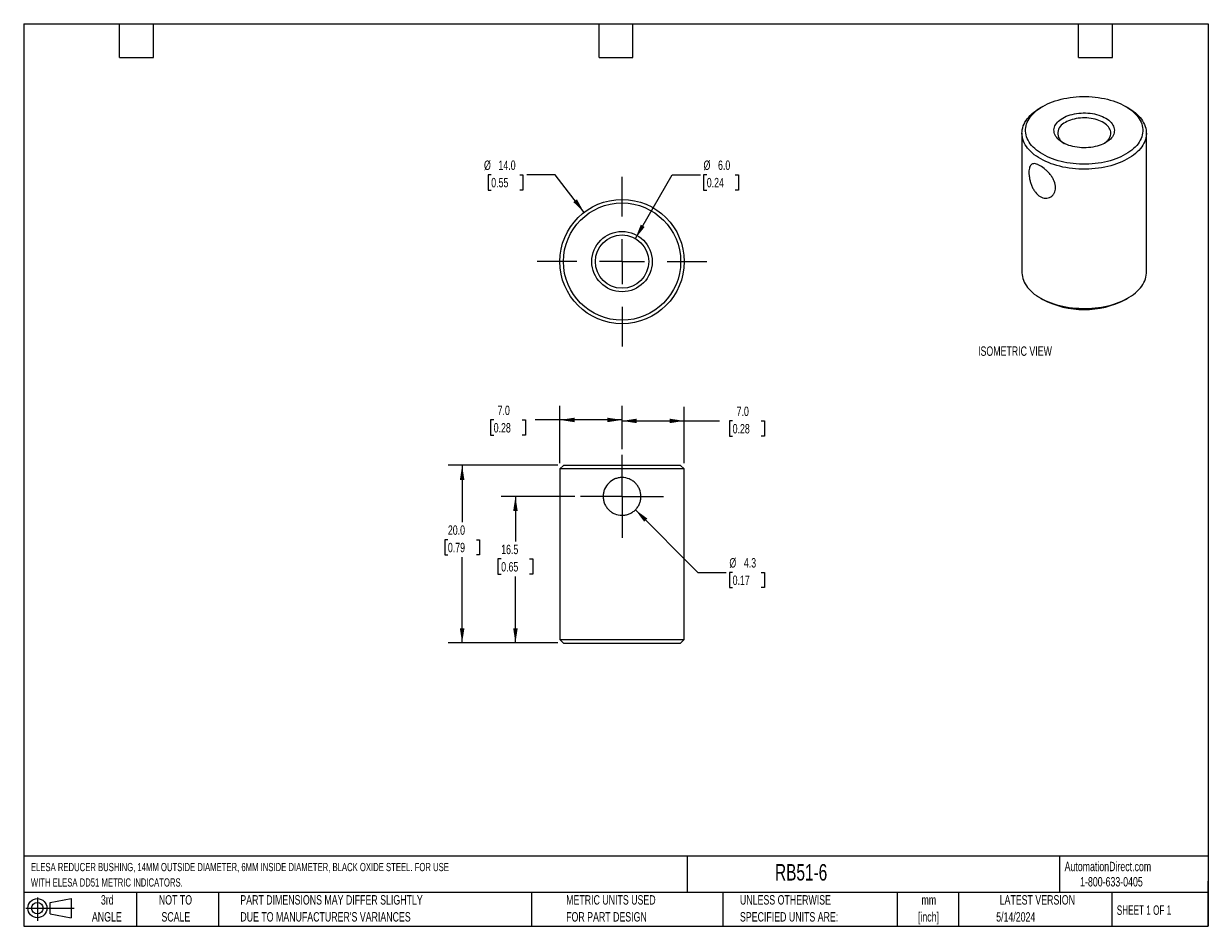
# Model space of a CAD drawing. Header units: millimetres. Extents: x 6 to 273, y 6 to 210.
import ezdxf

# ---------------------------------------------------------------- set-up
doc = ezdxf.new("R2010")
doc.units = ezdxf.units.MM
doc.linetypes.add('CENTERX2', pattern=[20.32, 12.7, -2.54, 2.54, -2.54])
doc.layers.add('CENTER', color=40, linetype='CENTERX2')
doc.layers.add('DIMENSIONS', color=140, linetype='Continuous', lineweight=25)
doc.layers.add('TEXT', color=140, linetype='Continuous', lineweight=25)
doc.styles.add('SLDTEXTSTYLE0', font='TXT', dxfattribs={"width": 0.7})
doc.styles.add('SLDTEXTSTYLE1', font='TXT', dxfattribs={"width": 0.65})
doc.dimstyles.new('SLDDIMSTYLE0', dxfattribs={"dimtxt": 2.158008, "dimasz": 3.302, "dimexe": 0, "dimexo": 0.0625, "dimgap": 0.539502, "dimtad": 0, "dimtih": 1, "dimtoh": 1, "dimlfac": 0.5, "dimrnd": 1e-09, "dimzin": 12, "dimdsep": 46, "dimtxsty": 'SLDTEXTSTYLE0', "dimsah": 1, "dimcen": 0, "dimadec": 0, "dimazin": 3, "dimtfac": 1, "dimtofl": 0, "dimtmove": 0, "dimatfit": 3, "dimfxl": 0, "dimfrac": 2, "dimtolj": 1, "dimtzin": 12, "dimarcsym": 0})
doc.dimstyles.new('SLDDIMSTYLE1', dxfattribs={"dimtxt": 2.158008, "dimasz": 3.302, "dimexe": 0, "dimexo": 0.0625, "dimgap": 0.539502, "dimtad": 0, "dimtih": 1, "dimtoh": 1, "dimlfac": 0.5, "dimrnd": 1e-09, "dimzin": 4, "dimdsep": 46, "dimtxsty": 'SLDTEXTSTYLE0', "dimsah": 1, "dimcen": 0.09, "dimadec": 0, "dimazin": 1, "dimtfac": 1, "dimtofl": 0, "dimtmove": 0, "dimatfit": 3, "dimfxl": 0, "dimfrac": 2, "dimtolj": 1, "dimtzin": 12, "dimarcsym": 0})
doc.dimstyles.new('SLDDIMSTYLE2', dxfattribs={"dimtxt": 2.158008, "dimasz": 3.302, "dimexe": 0, "dimexo": 0.0625, "dimgap": 0.539502, "dimtad": 0, "dimtih": 1, "dimtoh": 1, "dimlfac": 0.5, "dimrnd": 1e-09, "dimzin": 12, "dimdsep": 46, "dimtxsty": 'SLDTEXTSTYLE0', "dimsah": 1, "dimcen": 0.09, "dimadec": 0, "dimazin": 3, "dimtfac": 1, "dimtofl": 0, "dimtmove": 0, "dimatfit": 3, "dimfxl": 0, "dimfrac": 2, "dimtolj": 1, "dimtzin": 12, "dimarcsym": 0})
doc.dimstyles.new('SLDDIMSTYLE3', dxfattribs={"dimtxt": 2.158008, "dimasz": 3.302, "dimexe": 0, "dimexo": 0.0625, "dimgap": 0.539502, "dimtad": 0, "dimtih": 1, "dimtoh": 1, "dimlfac": 0.5, "dimrnd": 1e-09, "dimzin": 4, "dimdsep": 46, "dimtxsty": 'SLDTEXTSTYLE0', "dimsah": 1, "dimcen": 0, "dimadec": 0, "dimazin": 1, "dimtfac": 1, "dimtofl": 0, "dimtmove": 0, "dimatfit": 3, "dimfxl": 0, "dimfrac": 2, "dimtolj": 1, "dimtzin": 12, "dimarcsym": 0})

# ---------------------------------------------------------------- blocks, each defined once
blk = doc.blocks.new('Block11')
at = {"color": 7, "linetype": 'Continuous', "lineweight": 18}
for p, q in [((0, 2.88), (10.87, 2.88)), ((2.59, 5.31), (2.59, 0)), ((5.48, 4.17), (10.18, 5.03)), ((5.48, 1.6), (5.48, 4.17)), ((10.18, 5.03), (10.18, 0.73)), ((5.48, 1.6), (10.18, 0.73))]:
    blk.add_line(p, q, dxfattribs=at)
for radius in [2.15, 1.29]:
    blk.add_circle((2.59, 2.88), radius, dxfattribs=at)
blk = doc.blocks.new('Block12')
at = {"color": 7, "linetype": 'Continuous'}
blk.add_blockref('Block11', (0, 0), dxfattribs=at)
blk = doc.blocks.new('_D')
at = {"layer": 'DIMENSIONS'}
for p, q in [((144.06, 100.12), (158.16, 86.02)), ((158.16, 86.02), (164.51, 86.02)), ((165.96, 86.02), (165.23, 86.02)), ((165.23, 86.02), (165.23, 82.59)), ((172.37, 86.02), (173.1, 86.02)), ((173.1, 86.02), (173.1, 82.59)), ((165.23, 82.59), (165.96, 82.59)), ((173.1, 82.59), (172.37, 82.59))]:
    blk.add_line(p, q, dxfattribs=at)
blk.add_solid([(144.06, 100.12), (146.04, 97.43), (146.76, 98.15)], dxfattribs=at)
at = {"layer": 'DIMENSIONS', "char_height": 2.117, "attachment_point": 1, "style": 'SLDTEXTSTYLE0'}
for s, insert in [('%%c', (165.23, 89.24)), ('4.3', (168.49, 89.24)), ('0.17', (165.96, 85.32))]:
    blk.add_mtext(s, dxfattribs=dict(at, insert=insert))
blk = doc.blocks.new('_D_1')
at = {"layer": 'DIMENSIONS'}
for p, q in [((141.06, 113.73), (141.06, 123.3)), ((155.06, 110.6), (155.06, 123.3)), ((141.06, 120.13), (155.06, 120.13)), ((155.06, 120.13), (163.03, 120.13)), ((165.96, 120.13), (165.23, 120.13)), ((165.23, 120.13), (165.23, 116.7)), ((172.37, 120.13), (173.1, 120.13)), ((173.1, 120.13), (173.1, 116.7)), ((165.23, 116.7), (165.96, 116.7)), ((173.1, 116.7), (172.37, 116.7))]:
    blk.add_line(p, q, dxfattribs=at)
for points in [[(141.06, 120.13), (144.36, 119.62), (144.36, 120.63)], [(155.06, 120.13), (151.76, 120.63), (151.76, 119.62)]]:
    blk.add_solid(points, dxfattribs=at)
at = {"layer": 'DIMENSIONS', "char_height": 2.117, "attachment_point": 1, "style": 'SLDTEXTSTYLE0'}
for s, insert in [('7.0', (166.86, 123.34)), ('0.28', (165.96, 119.43))]:
    blk.add_mtext(s, dxfattribs=dict(at, insert=insert))
blk = doc.blocks.new('_D_2')
at = {"layer": 'DIMENSIONS'}
for p, q in [((127.06, 110.6), (127.06, 123.52)), ((141.06, 113.73), (141.06, 123.52)), ((112.16, 120.35), (111.43, 120.35)), ((111.43, 120.35), (111.43, 116.92)), ((118.57, 120.35), (119.29, 120.35)), ((119.29, 120.35), (119.29, 116.92)), ((127.06, 120.35), (121.49, 120.35)), ((141.06, 120.35), (127.06, 120.35)), ((111.43, 116.92), (112.16, 116.92)), ((119.29, 116.92), (118.57, 116.92))]:
    blk.add_line(p, q, dxfattribs=at)
for points in [[(127.06, 120.35), (130.36, 119.84), (130.36, 120.85)], [(141.06, 120.35), (137.76, 120.85), (137.76, 119.84)]]:
    blk.add_solid(points, dxfattribs=at)
at = {"layer": 'DIMENSIONS', "char_height": 2.117, "attachment_point": 1, "style": 'SLDTEXTSTYLE0'}
for s, insert in [('7.0', (113.05, 123.56)), ('0.28', (112.16, 119.64))]:
    blk.add_mtext(s, dxfattribs=dict(at, insert=insert))
blk = doc.blocks.new('_D_3')
at = {"layer": 'DIMENSIONS'}
for p, q in [((130.46, 103.13), (113.88, 103.13)), ((117.06, 103.13), (117.06, 92.95)), ((113.85, 89.04), (113.13, 89.04)), ((113.13, 89.04), (113.13, 85.61)), ((120.26, 89.04), (120.99, 89.04)), ((120.99, 89.04), (120.99, 85.61)), ((113.13, 85.61), (113.85, 85.61)), ((120.99, 85.61), (120.26, 85.61)), ((117.06, 70.13), (117.06, 85.13)), ((126.59, 70.13), (113.88, 70.13))]:
    blk.add_line(p, q, dxfattribs=at)
for points in [[(117.06, 103.13), (116.55, 99.82), (117.57, 99.82)], [(117.06, 70.13), (117.57, 73.43), (116.55, 73.43)]]:
    blk.add_solid(points, dxfattribs=at)
at = {"layer": 'DIMENSIONS', "char_height": 2.117, "attachment_point": 1, "style": 'SLDTEXTSTYLE0'}
for s, insert in [('16.5', (113.85, 92.25)), ('0.65', (113.85, 88.34))]:
    blk.add_mtext(s, dxfattribs=dict(at, insert=insert))
blk = doc.blocks.new('_D_4')
at = {"layer": 'DIMENSIONS'}
for p, q in [((126.59, 110.13), (101.88, 110.13)), ((105.06, 110.13), (105.06, 97.3)), ((101.85, 93.38), (101.13, 93.38)), ((101.13, 93.38), (101.13, 89.95)), ((108.26, 93.38), (108.99, 93.38)), ((108.99, 93.38), (108.99, 89.95)), ((101.13, 89.95), (101.85, 89.95)), ((105.06, 70.13), (105.06, 89.47)), ((108.99, 89.95), (108.26, 89.95)), ((126.59, 70.13), (101.88, 70.13))]:
    blk.add_line(p, q, dxfattribs=at)
for points in [[(105.06, 110.13), (104.55, 106.82), (105.57, 106.82)], [(105.06, 70.13), (105.57, 73.43), (104.55, 73.43)]]:
    blk.add_solid(points, dxfattribs=at)
at = {"layer": 'DIMENSIONS', "char_height": 2.117, "attachment_point": 1, "style": 'SLDTEXTSTYLE0'}
for s, insert in [('20.0', (101.85, 96.6)), ('0.79', (101.85, 92.68))]:
    blk.add_mtext(s, dxfattribs=dict(at, insert=insert))
blk = doc.blocks.new('SW_CENTERMARKSYMBOL_0')
at = {"layer": 'CENTER', "color": 0}
for p, q in [((0, 5.08), (0, 9.33)), ((0, 0), (0, 5.08)), ((-5.08, 0), (-9.33, 0)), ((0, 0), (-5.08, 0)), ((0, 0), (0, -5.08)), ((0, 0), (5.08, 0)), ((5.08, 0), (9.33, 0)), ((0, -5.08), (0, -9.33))]:
    blk.add_line(p, q, dxfattribs=at)
blk = doc.blocks.new('_D_5')
at = {"layer": 'DIMENSIONS'}
for p, q in [((111.61, 175.54), (110.89, 175.54)), ((110.89, 175.54), (110.89, 172.11)), ((118.03, 175.54), (118.75, 175.54)), ((118.75, 175.54), (118.75, 172.11)), ((126, 175.54), (119.65, 175.54)), ((132.51, 167.08), (126, 175.54)), ((110.89, 172.11), (111.61, 172.11)), ((118.75, 172.11), (118.03, 172.11))]:
    blk.add_line(p, q, dxfattribs=at)
blk.add_solid([(132.51, 167.08), (130.9, 170.01), (130.1, 169.39)], dxfattribs=at)
at = {"layer": 'DIMENSIONS', "char_height": 2.117, "attachment_point": 1, "style": 'SLDTEXTSTYLE0'}
for s, insert in [('%%c', (109.98, 178.75)), ('14.0', (113.24, 178.75)), ('0.55', (111.61, 174.83))]:
    blk.add_mtext(s, dxfattribs=dict(at, insert=insert))
blk = doc.blocks.new('_D_6')
at = {"layer": 'DIMENSIONS'}
for p, q in [((144.06, 161.19), (152.34, 175.54)), ((152.34, 175.54), (158.69, 175.54)), ((160.14, 175.54), (159.41, 175.54)), ((159.41, 175.54), (159.41, 172.11)), ((166.55, 175.54), (167.28, 175.54)), ((167.28, 175.54), (167.28, 172.11)), ((159.41, 172.11), (160.14, 172.11)), ((167.28, 172.11), (166.55, 172.11))]:
    blk.add_line(p, q, dxfattribs=at)
blk.add_solid([(144.06, 161.19), (146.15, 163.79), (145.27, 164.3)], dxfattribs=at)
at = {"layer": 'DIMENSIONS', "char_height": 2.117, "attachment_point": 1, "style": 'SLDTEXTSTYLE0'}
for s, insert in [('%%c', (159.41, 178.75)), ('6.0', (162.67, 178.75)), ('0.24', (160.14, 174.83))]:
    blk.add_mtext(s, dxfattribs=dict(at, insert=insert))
blk = doc.blocks.new('SW_CENTERMARKSYMBOL_1')
at = {"layer": 'CENTER', "color": 0}
for p, q in [((0, 10.16), (0, 19.08)), ((0, 0), (0, 5.08)), ((-10.16, 0), (-19.08, 0)), ((0, 0), (-5.08, 0)), ((0, 0), (0, -5.08)), ((0, 0), (5.08, 0)), ((10.16, 0), (19.08, 0)), ((0, -10.16), (0, -19.08))]:
    blk.add_line(p, q, dxfattribs=at)

msp = doc.modelspace()

# ---------------------------------------------------------------- linework, layer by layer
for p, q in [((235.769, 190.92), (235.203, 190.594)), ((255.005, 190.594), (254.44, 190.92)), ((231.104, 184.88), (231.104, 153.525)), ((259.104, 153.525), (259.104, 184.88)), ((235.203, 147.811), (235.769, 147.484)), ((254.44, 147.484), (255.005, 147.811)), ((127.857, 110.126), (127.057, 109.326)), ((154.257, 110.126), (127.857, 110.126)), ((155.057, 109.326), (154.257, 110.126)), ((127.057, 109.326), (127.057, 70.926)), ((155.057, 109.326), (127.057, 109.326)), ((155.057, 70.926), (155.057, 109.326)), ((127.057, 70.926), (127.857, 70.126)), ((127.057, 70.926), (155.057, 70.926)), ((127.857, 70.126), (154.257, 70.126)), ((154.257, 70.126), (155.057, 70.926))]:
    msp.add_line(p, q)
at = {"flags": 128}
for points in [[(235.77, 190.921), (236.289, 191.205), (236.834, 191.472), (237.403, 191.722), (237.995, 191.954), (238.608, 192.166), (239.239, 192.36), (239.888, 192.533), (240.552, 192.686), (241.23, 192.817), (241.919, 192.928), (242.617, 193.017), (243.322, 193.083), (244.033, 193.128), (244.747, 193.15), (245.462, 193.15), (246.176, 193.128), (246.886, 193.083), (247.592, 193.017), (248.29, 192.928), (248.979, 192.817), (249.656, 192.686), (250.32, 192.533), (250.969, 192.36), (251.601, 192.166), (252.213, 191.954), (252.805, 191.722), (253.374, 191.472), (253.919, 191.205), (254.438, 190.921), (254.93, 190.622), (255.393, 190.307), (255.825, 189.978), (256.226, 189.637), (256.595, 189.283), (256.93, 188.919), (257.23, 188.544), (257.495, 188.161), (257.723, 187.77), (257.914, 187.372), (258.068, 186.969), (258.183, 186.562), (258.261, 186.151), (258.299, 185.739), (258.299, 185.327), (258.261, 184.914), (258.183, 184.504), (258.068, 184.097), (257.914, 183.694), (257.723, 183.296), (257.495, 182.905), (257.23, 182.522), (256.93, 182.147), (256.595, 181.783), (256.226, 181.429), (255.825, 181.087), (255.393, 180.759), (254.93, 180.444), (254.438, 180.145), (253.919, 179.861), (253.374, 179.594), (252.805, 179.344), (252.213, 179.112), (251.601, 178.899), (250.969, 178.706), (250.32, 178.533), (249.656, 178.38), (248.979, 178.248), (248.29, 178.138), (247.592, 178.049), (246.886, 177.982), (246.176, 177.938), (245.462, 177.916), (244.747, 177.916), (244.033, 177.938), (243.322, 177.982), (242.617, 178.049), (241.919, 178.138), (241.23, 178.248), (240.552, 178.38), (239.888, 178.533), (239.239, 178.706), (238.608, 178.899), (237.995, 179.112), (237.403, 179.344), (236.834, 179.594), (236.289, 179.861), (235.77, 180.145), (235.279, 180.444), (234.816, 180.759), (234.383, 181.087), (233.982, 181.429), (233.614, 181.783), (233.279, 182.147), (232.979, 182.522), (232.714, 182.905), (232.486, 183.296), (232.294, 183.694), (232.141, 184.097), (232.025, 184.504), (231.948, 184.914), (231.909, 185.327), (231.909, 185.739), (231.948, 186.151), (232.025, 186.562), (232.141, 186.969), (232.294, 187.372), (232.486, 187.77), (232.714, 188.161), (232.979, 188.544), (233.279, 188.919), (233.614, 189.283), (233.982, 189.637), (234.383, 189.978), (234.816, 190.307), (235.279, 190.622), (235.77, 190.921)], [(255.005, 190.594), (255.134, 190.519), (255.635, 190.205), (256.107, 189.877), (256.549, 189.535), (256.958, 189.18), (257.335, 188.812), (257.677, 188.434), (257.985, 188.046), (258.256, 187.649), (258.491, 187.245), (258.689, 186.834), (258.849, 186.417), (258.97, 185.996), (259.053, 185.572), (259.097, 185.146), (259.102, 184.72), (259.067, 184.293), (258.994, 183.869), (258.883, 183.447), (258.732, 183.029), (258.544, 182.617), (258.319, 182.21), (258.056, 181.811), (257.758, 181.421), (257.424, 181.04), (257.056, 180.67), (256.654, 180.312), (256.221, 179.967), (255.756, 179.635), (255.262, 179.318), (254.739, 179.016), (254.19, 178.731), (253.615, 178.462), (253.016, 178.212), (252.396, 177.98), (251.755, 177.768), (251.095, 177.575), (250.419, 177.403), (249.728, 177.251), (249.024, 177.121), (248.31, 177.012), (247.586, 176.926), (246.855, 176.861), (246.12, 176.819), (245.381, 176.799), (244.642, 176.802), (243.905, 176.827), (243.17, 176.875), (242.441, 176.945), (241.719, 177.037), (241.007, 177.151), (240.306, 177.287), (239.619, 177.444), (238.947, 177.621), (238.292, 177.819), (237.656, 178.036), (237.041, 178.273), (236.448, 178.528), (235.879, 178.8), (235.336, 179.09), (234.821, 179.396), (234.334, 179.716), (233.877, 180.052), (233.451, 180.401), (233.058, 180.762), (232.698, 181.135), (232.373, 181.518), (232.083, 181.91), (231.83, 182.311), (231.614, 182.719), (231.435, 183.133), (231.294, 183.552), (231.192, 183.975), (231.129, 184.4), (231.105, 184.826), (231.119, 185.253), (231.173, 185.678), (231.265, 186.102), (231.396, 186.522), (231.565, 186.937), (231.772, 187.347), (232.017, 187.749), (232.297, 188.144), (232.613, 188.53), (232.965, 188.905), (233.349, 189.27), (233.767, 189.622), (234.216, 189.96), (234.696, 190.285), (235.205, 190.595), (235.205, 190.595)], [(240.296, 188.309), (240.673, 188.511), (241.076, 188.696), (241.502, 188.862), (241.949, 189.01), (242.413, 189.138), (242.893, 189.245), (243.386, 189.331), (243.888, 189.395), (244.398, 189.437), (244.911, 189.457), (245.426, 189.454), (245.939, 189.429), (246.447, 189.381), (246.947, 189.312), (247.437, 189.22), (247.913, 189.108), (248.373, 188.975), (248.815, 188.822), (249.235, 188.651), (249.632, 188.462), (250.003, 188.256), (250.345, 188.034), (250.658, 187.798), (250.939, 187.549), (251.186, 187.289), (251.399, 187.018), (251.575, 186.739), (251.715, 186.453), (251.816, 186.162), (251.88, 185.867), (251.904, 185.57), (251.889, 185.273), (251.836, 184.978), (251.744, 184.685), (251.614, 184.398), (251.446, 184.117), (251.243, 183.844), (251.004, 183.581), (250.731, 183.329), (250.426, 183.09), (250.091, 182.864), (249.727, 182.654), (249.337, 182.46), (248.922, 182.284), (248.486, 182.127), (248.03, 181.989), (247.557, 181.872), (247.07, 181.775), (246.573, 181.7), (246.066, 181.647), (245.554, 181.616), (245.04, 181.608), (244.526, 181.622), (244.015, 181.658), (243.511, 181.717), (243.015, 181.797), (242.532, 181.899), (242.063, 182.022), (241.612, 182.165), (241.181, 182.327), (240.772, 182.507), (240.388, 182.705), (240.031, 182.919), (239.703, 183.148), (239.406, 183.391), (239.142, 183.646), (238.911, 183.911), (238.717, 184.186), (238.559, 184.469), (238.438, 184.758), (238.356, 185.051), (238.312, 185.347), (238.307, 185.644), (238.341, 185.941), (238.414, 186.235), (238.525, 186.525), (238.674, 186.809), (238.859, 187.086), (239.081, 187.355), (239.337, 187.612), (239.626, 187.858), (239.946, 188.091), (240.296, 188.309)], [(249.613, 182.594), (249.675, 182.635), (249.973, 182.855), (250.239, 183.088), (250.472, 183.332), (250.67, 183.586), (250.833, 183.849), (250.958, 184.119), (251.045, 184.393), (251.093, 184.671), (251.103, 184.949), (251.074, 185.228), (251.006, 185.504), (250.9, 185.776), (250.756, 186.042), (250.576, 186.301), (250.36, 186.551), (250.11, 186.789), (249.827, 187.016), (249.514, 187.228), (249.173, 187.426), (248.805, 187.606), (248.413, 187.769), (247.999, 187.914), (247.567, 188.038), (247.118, 188.142), (246.657, 188.225), (246.186, 188.287), (245.707, 188.326), (245.225, 188.343), (244.742, 188.337), (244.261, 188.309), (243.786, 188.259), (243.319, 188.187), (242.864, 188.093), (242.423, 187.978), (242, 187.844), (241.597, 187.69), (241.217, 187.518), (240.862, 187.329)], [(231.104, 153.525), (231.105, 153.471), (231.129, 153.045), (231.192, 152.62), (231.294, 152.197), (231.435, 151.778), (231.614, 151.364), (231.83, 150.956), (232.083, 150.555), (232.373, 150.163), (232.698, 149.78), (233.058, 149.407), (233.451, 149.045), (233.877, 148.697), (234.334, 148.361), (234.821, 148.04), (235.336, 147.735), (235.879, 147.445), (236.448, 147.173), (237.041, 146.918), (237.656, 146.681), (238.292, 146.464), (238.947, 146.266), (239.619, 146.089), (240.306, 145.932), (241.007, 145.796), (241.719, 145.682), (242.441, 145.59), (243.17, 145.52), (243.905, 145.472), (244.642, 145.447), (245.381, 145.444), (246.12, 145.464), (246.855, 145.506), (247.586, 145.57), (248.31, 145.657), (249.024, 145.766), (249.728, 145.896), (250.419, 146.048), (251.095, 146.22), (251.755, 146.413), (252.396, 146.625), (253.016, 146.857), (253.615, 147.107), (254.19, 147.375), (254.739, 147.661), (255.262, 147.962), (255.756, 148.28), (256.221, 148.612), (256.654, 148.957), (257.056, 149.315), (257.424, 149.685), (257.758, 150.066), (258.056, 150.456), (258.319, 150.855), (258.544, 151.261), (258.732, 151.674), (258.883, 152.092), (258.994, 152.514), (259.067, 152.938), (259.102, 153.364), (259.104, 153.525)]]:
    msp.add_lwpolyline(points, dxfattribs=at)
for radius in [14, 13.2, 6.8, 6]:
    msp.add_circle((141.057, 155.993), radius)
for centre, radius, start, end in [((241.753, 184.904), 2.584, 110.18763, 243.3847), ((245.104, 165.411), 20.212, 242.4921, 297.5079)]:
    msp.add_arc(centre, radius, start, end)
for points in [[(237.562, 170.556), (237.392, 170.457), (237.211, 170.384), (236.83, 170.288), (236.629, 170.265), (236.223, 170.276), (236.018, 170.309), (235.606, 170.43), (235.401, 170.519), (234.811, 170.86), (234.438, 171.196), (233.959, 171.806), (233.809, 172.031), (233.539, 172.503), (233.419, 172.75), (233.203, 173.264), (233.108, 173.532), (232.947, 174.065), (232.881, 174.332), (232.773, 174.869), (232.733, 175.13), (232.68, 175.634), (232.667, 175.88), (232.667, 176.337), (232.68, 176.548), (232.733, 176.936), (232.774, 177.114), (232.933, 177.571), (233.095, 177.792), (233.525, 178.04), (233.797, 178.071), (234.277, 177.982), (234.452, 177.929), (234.815, 177.782), (235.005, 177.688), (235.602, 177.343), (236.019, 177.04), (236.63, 176.498), (236.828, 176.307), (237.208, 175.901), (237.392, 175.684), (237.729, 175.241), (237.883, 175.013), (238.159, 174.543), (238.279, 174.302), (238.571, 173.584), (238.677, 173.094), (238.677, 172.411), (238.651, 172.187), (238.55, 171.772), (238.475, 171.578), (238.28, 171.22), (238.159, 171.056), (237.886, 170.775), (237.732, 170.654), (237.562, 170.556)], [(144.064, 100.123), (143.867, 99.925), (143.653, 99.75), (143.194, 99.442), (142.945, 99.309), (142.432, 99.095), (142.166, 99.014), (141.617, 98.904), (141.335, 98.876), (140.5, 98.876), (139.937, 98.989), (139.17, 99.308), (138.922, 99.441), (138.461, 99.75), (138.249, 99.925), (137.857, 100.315), (137.679, 100.532), (137.372, 100.991), (137.241, 101.235), (137.025, 101.753), (136.944, 102.02), (136.835, 102.566), (136.807, 102.848), (136.807, 103.408), (136.835, 103.685), (136.944, 104.232), (137.027, 104.503), (137.346, 105.27), (137.662, 105.741), (138.44, 106.52), (138.911, 106.836), (139.68, 107.157), (139.952, 107.239), (140.498, 107.349), (140.775, 107.376), (141.62, 107.376), (142.174, 107.265), (142.948, 106.943), (143.191, 106.812), (143.65, 106.505), (143.867, 106.327), (144.258, 105.936), (144.433, 105.723), (144.742, 105.262), (144.875, 105.015), (145.194, 104.247), (145.307, 103.686), (145.307, 102.849), (145.279, 102.566), (145.17, 102.019), (145.089, 101.754), (144.876, 101.24), (144.743, 100.992), (144.436, 100.534), (144.261, 100.32), (144.064, 100.123)]]:
    msp.add_open_spline(points, degree=3, knots=[0, 0, 0, 0, 0.03125, 0.03125, 0.0625, 0.0625, 0.09375, 0.09375, 0.125, 0.125, 0.1875, 0.1875, 0.21875, 0.21875, 0.25, 0.25, 0.28125, 0.28125, 0.3125, 0.3125, 0.34375, 0.34375, 0.375, 0.375, 0.40625, 0.40625, 0.4375, 0.4375, 0.5, 0.5, 0.5625, 0.5625, 0.59375, 0.59375, 0.625, 0.625, 0.6875, 0.6875, 0.71875, 0.71875, 0.75, 0.75, 0.78125, 0.78125, 0.8125, 0.8125, 0.875, 0.875, 0.90625, 0.90625, 0.9375, 0.9375, 0.96875, 0.96875, 1, 1, 1, 1])
at = {"layer": 'TEXT'}
for p, q in [((6.35, 209.55), (273.05, 209.55)), ((6.35, 209.55), (6.35, 6.35)), ((27.94, 201.93), (27.94, 209.55)), ((35.56, 201.93), (35.56, 209.55)), ((135.89, 201.93), (135.89, 209.55)), ((143.51, 201.93), (143.51, 209.55)), ((243.84, 201.93), (243.84, 209.55)), ((251.46, 201.93), (251.46, 209.55)), ((273.05, 209.55), (273.05, 6.35)), ((27.94, 201.93), (35.56, 201.93)), ((135.89, 201.93), (143.51, 201.93)), ((243.84, 201.93), (251.46, 201.93)), ((273.05, 22.126), (6.35, 22.126)), ((155.759, 22.126), (155.759, 13.97)), ((239.575, 22.126), (239.575, 13.97)), ((273.05, 6.35), (273.05, 16.51)), ((273.05, 13.97), (6.35, 13.97)), ((31.75, 13.97), (31.75, 6.35)), ((50.212, 13.97), (50.212, 6.35)), ((120.646, 13.97), (120.646, 6.35)), ((163.78, 13.97), (163.78, 6.35)), ((203.024, 13.97), (203.024, 6.35)), ((216.812, 13.97), (216.812, 6.35)), ((251.349, 13.97), (251.349, 6.35)), ((6.35, 6.35), (273.05, 6.35))]:
    msp.add_line(p, q, dxfattribs=at)

# ---------------------------------------------------------------- block references
at = {"layer": 'CENTER'}
for name, p in [('SW_CENTERMARKSYMBOL_1', (141.057, 155.993)), ('SW_CENTERMARKSYMBOL_0', (141.057, 103.126))]:
    msp.add_blockref(name, p, dxfattribs=at)
at = {"layer": 'TEXT'}
msp.add_blockref('Block12', (6.838, 7.554), dxfattribs=at)

# ---------------------------------------------------------------- texts
at = {"color": 179, "linetype": 'Continuous', "lineweight": 18, "char_height": 2.11667, "attachment_point": 1, "style": 'SLDTEXTSTYLE0'}
for s, insert in [('AutomationDirect.com', (240.695, 20.877)), ('1-800-633-0405', (244.192, 17.437))]:
    msp.add_mtext(s, dxfattribs=dict(at, insert=insert))
at = {"layer": 'DIMENSIONS', "insert": (221.219, 136.899), "char_height": 2.11667, "attachment_point": 1, "style": 'SLDTEXTSTYLE0'}
msp.add_mtext('ISOMETRIC VIEW', dxfattribs=at)
at = {"layer": 'TEXT'}
for s, insert, char_height, attachment_point, style in [('ELESA REDUCER BUSHING, 14MM OUTSIDE DIAMETER, 6MM INSIDE DIAMETER, BLACK OXIDE STEEL. FOR USE', (7.966, 20.617), 1.85208, 1, 'SLDTEXTSTYLE0'), ('RB51-6', (175.502, 20.362), 3.7042, 1, 'SLDTEXTSTYLE0'), ('WITH ELESA DD51 METRIC INDICATORS.', (7.966, 17.148), 1.85208, 1, 'SLDTEXTSTYLE0'), ('3rd', (25.162, 13.364), 2.1167, 2, 'SLDTEXTSTYLE0'), ('NOT TO', (40.516, 13.364), 2.1167, 2, 'SLDTEXTSTYLE0'), ('PART DIMENSIONS MAY DIFFER SLIGHTLY', (55.119, 13.364), 2.11667, 1, 'SLDTEXTSTYLE0'), ('METRIC UNITS USED', (128.478, 13.364), 2.11667, 1, 'SLDTEXTSTYLE0'), ('UNLESS OTHERWISE', (167.608, 13.364), 2.11667, 1, 'SLDTEXTSTYLE0'), ('LATEST VERSION', (234.552, 13.364), 2.11667, 2, 'SLDTEXTSTYLE0'), ('mm', (210.13, 13.355), 2.1167, 2, 'SLDTEXTSTYLE0'), ('SHEET 1 OF 1', (252.441, 11.051), 2.11667, 1, 'SLDTEXTSTYLE1'), ('ANGLE', (25.065, 9.542), 2.1167, 2, 'SLDTEXTSTYLE0'), ('SCALE', (40.612, 9.542), 2.1167, 2, 'SLDTEXTSTYLE0'), ("DUE TO MANUFACTURER'S VARIANCES", (55.119, 9.542), 2.11667, 1, 'SLDTEXTSTYLE0'), ('FOR PART DESIGN', (128.478, 9.542), 2.11667, 1, 'SLDTEXTSTYLE0'), ('SPECIFIED UNITS ARE:', (167.608, 9.542), 2.11667, 1, 'SLDTEXTSTYLE0'), ('[inch]', (210.047, 9.533), 2.1167, 2, 'SLDTEXTSTYLE0'), ('5/14/2024', (229.701, 9.526), 2.1167, 2, 'SLDTEXTSTYLE0')]:
    msp.add_mtext(s, dxfattribs=dict(at, insert=insert, char_height=char_height, attachment_point=attachment_point, style=style))

# ---------------------------------------------------------------- dimensions: what is measured, and where the dimension line sits
at = {"layer": 'DIMENSIONS'}
for p1, p2, dimstyle, picture, middle in [((149.6, 144.901), (132.514, 167.084), 'SLDDIMSTYLE3', '_D_5', (114.819, 175.535)), ((138.057, 150.796), (144.057, 161.189), 'SLDDIMSTYLE3', '_D_6', (163.346, 175.535)), ((138.052, 106.131), (144.062, 100.121), 'SLDDIMSTYLE0', '_D', (169.165, 86.024))]:
    dim = msp.add_diameter_dim_2p(p1=p1, p2=p2, dimstyle=dimstyle, dxfattribs=at)
    dim.commit()
    dim.dimension.update_dxf_attribs({"geometry": picture, "text_midpoint": middle, "dimtype": 163})
for base, p1, p2, picture, middle in [((127.057, 120.345), (141.057, 112.456), (127.057, 109.326), '_D_2', (115.362, 120.345)), ((141.057, 120.126), (155.057, 109.326), (141.057, 112.456), '_D_1', (169.165, 120.126))]:
    dim = msp.add_linear_dim(base=base, p1=p1, p2=p2, dimstyle='SLDDIMSTYLE1', dxfattribs=at)
    dim.commit()
    dim.dimension.update_dxf_attribs({"geometry": picture, "text_midpoint": middle, "dimtype": 160})
for base, p1, p2, dimstyle, picture, middle in [((105.057, 110.126), (127.857, 70.126), (127.857, 110.126), 'SLDDIMSTYLE1', '_D_4', (105.057, 93.383)), ((117.057, 70.126), (131.727, 103.126), (127.857, 70.126), 'SLDDIMSTYLE2', '_D_3', (117.057, 89.041))]:
    dim = msp.add_linear_dim(base=base, p1=p1, p2=p2, angle=90, dimstyle=dimstyle, dxfattribs=at)
    dim.commit()
    dim.dimension.update_dxf_attribs({"geometry": picture, "text_midpoint": middle, "dimtype": 160})

doc.saveas('drawing.dxf')
